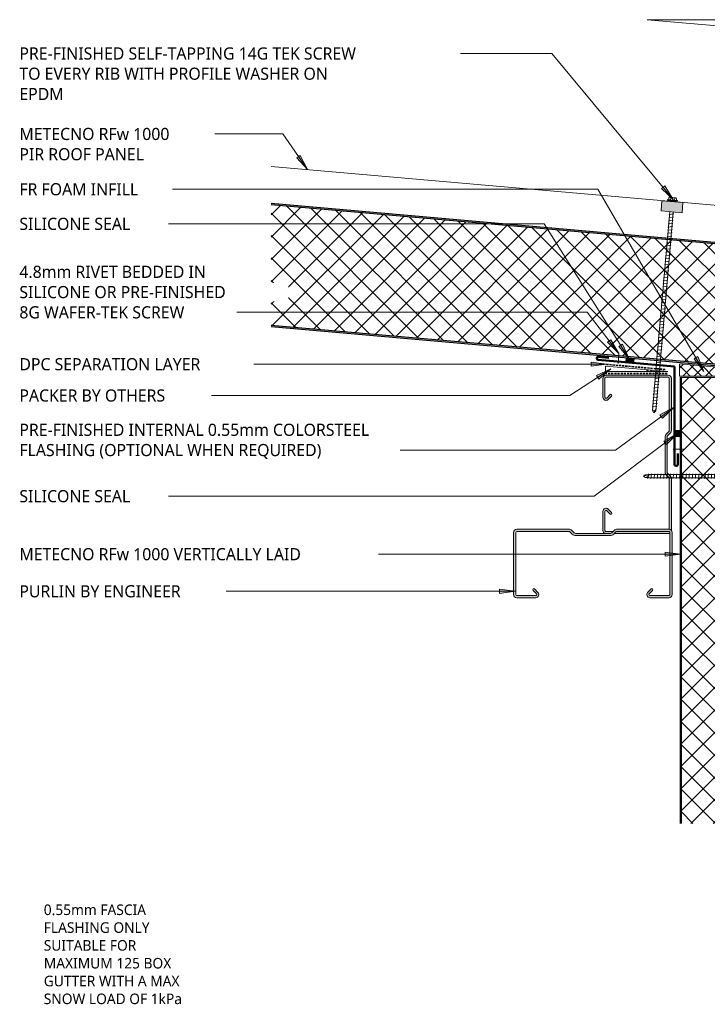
# Model space of a CAD drawing. Header units: millimetres. Extents: x -419 to 983, y -280 to 671.
# Tile 1 of 3: x -419 to 232, y -280 to 652. Entities that reach past the tile are written whole.
import ezdxf

# ---------------------------------------------------------------- set-up
doc = ezdxf.new("R2010")
doc.units = ezdxf.units.MM
doc.linetypes.add('Dash Short', pattern=[3, 2, -1])
for name, color, linetype, lineweight in [('A-DETL', 90, 'Continuous', 13), ('A-DETL-GENF', 92, 'Continuous', 13), ('G-ANNO-TEXT', 231, 'Continuous', 9)]:
    doc.layers.add(name, color=color, linetype=linetype, lineweight=lineweight)
doc.styles.add('Yu Gothic', font='Yu Gothic.ttf', dxfattribs={"height": 11.5})
doc.styles.add('Yu Gothic_1', font='Yu Gothic.ttf', dxfattribs={"height": 10})

# ---------------------------------------------------------------- blocks, each defined once
blk = doc.blocks.new('Thermospan w Gutter Overhang original - 150mm-4206367-01 GUTTER DETAIL')
at = {"layer": 'A-DETL-GENF', "lineweight": 25}
for points in [[(0, 1), (0, 0), (650.48, 0), (650.39, 1), (15.62, 1)], [(-75, -102.1), (-75, -103.1), (-33.51, -115), (-33.51, -114)], [(0, -114), (0, -115), (660.54, -115), (660.45, -114), (94.88, -114)]]:
    blk.add_hatch(color=256, dxfattribs=at).paths.add_polyline_path(points)
at = {"layer": 'A-DETL-GENF'}
h = blk.add_hatch(dxfattribs=at)
h.set_pattern_fill('FP_2', color=256, style=0, pattern_type=2)
h.set_pattern_definition([(230, (438.385, 345.506), (11.49067, -9.6418), []), (320, (438.385, 345.506), (9.6418, 11.49067), [])])
h.paths.add_polyline_path([(0, 0), (9.97, -114), (660.45, -114), (650.48, 0), (15.71, 0)])
at = {"layer": 'A-DETL-GENF', "lineweight": 25}
h = blk.add_hatch(color=256, dxfattribs=at)
h.paths.add_polyline_path([(-33.51, -114), (-33.51, -115), (0, -115), (0, -114), (-12.79, -114)])
h.paths.add_polyline_path([(-33.64, -114.96), (-33.65, -115), (-33.51, -115)])
for p, q in [((650.39, 1), (0, 1)), ((0, 1), (0, 0)), ((0, 0), (650.48, 0)), ((-75, -102.1), (-75, -103.1)), ((-33.51, -114), (-75, -102.1)), ((-75, -103.1), (-33.51, -115)), ((-33.65, -115), (0, -115)), ((0, -114), (-33.51, -114)), ((660.45, -114), (0, -114)), ((0, -114), (0, -115)), ((0, -115), (660.54, -115))]:
    blk.add_line(p, q, dxfattribs=at)
at = {"layer": 'A-DETL-GENF'}
for p, q in [((-75, -102.1), (-75, -150)), ((-27.54, -150), (-75, -150)), ((-0.44, -150), (-27.54, -150)), ((0, -150), (-0.44, -150)), ((0, -150), (278.52, -150)), ((285.86, -150), (663.6, -150))]:
    blk.add_line(p, q, dxfattribs=at)
blk = doc.blocks.new('Thermospan Insulated Panel2 - 75mm-4142599-01 GUTTER DETAIL')
at = {"layer": 'A-DETL-GENF'}
for points in [[(271.18, 107), (271.18, 106), (693.6, 106), (693.6, 107), (347.71, 107)], [(271.18, 31), (693.6, 31), (693.6, 32), (271.18, 32), (271.18, 31.37)]]:
    blk.add_hatch(color=256, dxfattribs=at).paths.add_polyline_path(points)
h = blk.add_hatch(dxfattribs=at)
h.set_pattern_fill('FP_4', color=256, style=0, pattern_type=2)
h.set_pattern_definition([(315, (380.062, 313.186), (10.6066, 10.6066), []), (45, (380.062, 313.186), (-10.6066, 10.6066), [])])
h.paths.add_polyline_path([(271.18, 106), (271.18, 32), (693.6, 32), (693.6, 106), (347.71, 106)])
at = {"layer": 'A-DETL-GENF', "lineweight": 25}
for p, q in [((693.6, 107), (271.18, 107)), ((271.18, 106), (693.6, 106)), ((271.18, 31), (693.6, 31))]:
    blk.add_line(p, q, dxfattribs=at)
at = {"layer": 'A-DETL-GENF'}
for p, q in [((693.6, 107), (693.6, 0)), ((271.18, 32), (693.6, 32)), ((271.18, 0), (693.6, 0))]:
    blk.add_line(p, q, dxfattribs=at)
blk = doc.blocks.new('Metalcraft MSS Purlin-150x65 - Metalcraft MSS Purlin-150x65-2640966-01 GUTTER DETAIL')
at = {"layer": 'A-DETL-GENF'}
h = blk.add_hatch(color=256, dxfattribs=at)
h.paths.add_polyline_path([(3, 0), (2.11, -0.15), (1.37, -0.5), (1.41, -1.33), (1.51, -1.57), (1.67, -1.77), (1.97, -1.97), (2.11, -2.03), (2.67, -2.06), (2.74, -2.03), (2.99, -2), (51.82, -2), (52.35, -1.73), (52.55, -1.57), (54.06, 0), (26.04, 0)])
h.paths.add_polyline_path([(57.71, -0.07), (57.19, -0.14), (56.71, -0.34), (56.3, -0.66), (54.96, -2), (62.11, -2.03), (62.35, -2.13), (62.56, -2.29), (62.71, -2.5), (62.81, -2.74), (62.85, -2.99), (62.81, -21.06), (62.71, -21.31), (62.54, -21.53), (62.32, -21.7), (62.06, -21.81), (61.79, -21.84), (61.52, -21.81), (61.26, -21.7), (61.04, -21.53), (57.77, -18.31), (57.53, -18.21), (57.27, -18.17), (57.01, -18.21), (56.63, -18.41), (56.56, -18.46), (56.4, -18.67), (56.3, -18.91), (56.27, -19.17), (56.3, -19.43), (56.4, -19.67), (56.56, -19.88), (59.78, -23.1), (60.4, -23.56), (61.12, -23.84), (61.89, -23.93), (62.66, -23.82), (63.37, -23.52), (63.98, -23.05), (64.45, -22.43), (64.75, -21.71), (64.85, -20.94), (64.85, -3), (64.75, -2.22), (64.45, -1.5), (63.97, -0.88), (63.35, -0.4), (62.62, -0.1), (62.39, -0.07), (58.12, -0.07)])
h.paths.add_polyline_path([(0.02, -2.87), (0, -3.18), (0, -51.87), (0.14, -52.9), (0.53, -53.86), (1.17, -54.69), (3.41, -56.93), (3.72, -57.34), (3.92, -57.82), (3.99, -58.34), (3.99, -91.34), (3.92, -91.85), (3.72, -92.33), (3.41, -92.75), (1.17, -94.98), (0.53, -95.81), (0.14, -96.77), (0, -97.81), (0, -147), (0.1, -147.78), (0.4, -148.5), (0.88, -149.12), (1.5, -149.6), (2.22, -149.9), (3, -150), (61.85, -150), (62.62, -149.9), (63.35, -149.6), (63.97, -149.12), (64.45, -148.5), (64.75, -147.78), (64.85, -147), (64.85, -129.06), (64.75, -128.29), (64.45, -127.57), (63.98, -126.95), (63.37, -126.48), (62.66, -126.18), (61.89, -126.07), (61.12, -126.16), (60.4, -126.44), (59.78, -126.9), (56.4, -130.33), (56.3, -130.57), (56.27, -130.83), (56.3, -131.09), (56.4, -131.33), (56.56, -131.54), (56.77, -131.69), (57.01, -131.79), (57.27, -131.83), (57.53, -131.79), (57.77, -131.69), (57.97, -131.54), (61.41, -128.15), (61.64, -128.05), (61.89, -128.02), (62.14, -128.05), (62.37, -128.15), (62.57, -128.3), (62.72, -128.5), (62.82, -128.73), (62.85, -128.98), (62.81, -147.26), (62.71, -147.5), (62.56, -147.71), (62.35, -147.87), (62.11, -147.97), (61.85, -148), (2.81, -147.96), (2.55, -147.85), (2.32, -147.68), (2.15, -147.45), (2.04, -147.19), (2, -146.91), (2, -97.95), (2.08, -97.34), (2.31, -96.78), (2.69, -96.3), (4.53, -94.45), (5.32, -93.42), (5.82, -92.21), (5.99, -90.92), (5.99, -58.75), (5.82, -57.46), (5.32, -56.25), (4.53, -55.22), (2.22, -52.83), (2.06, -52.43), (2, -52), (1.96, -4.01), (1.6, -3.96), (0.87, -3.66), (0.25, -3.18), (0.11, -3)])
for p, q in [((54.13, 0), (3, 0)), ((0, -3), (0, -51.87)), ((2, -52), (2, -4.01)), ((2.99, -2), (51.81, -2)), ((54.96, -2), (61.85, -2)), ((62.85, -2.99), (62.85, -20.79)), ((64.85, -20.94), (64.85, -3)), ((61.04, -21.53), (57.97, -18.46)), ((56.56, -19.88), (59.78, -23.1)), ((1.17, -54.69), (3.41, -56.93)), ((4.53, -55.22), (2.49, -53.18)), ((3.99, -58.34), (3.99, -91.34)), ((5.99, -90.92), (5.99, -58.75)), ((3.41, -92.75), (1.17, -94.98)), ((0, -97.81), (0, -147)), ((2, -146.91), (2, -97.95)), ((2.69, -96.3), (4.53, -94.45)), ((59.78, -126.9), (56.56, -130.12)), ((57.97, -131.54), (61.21, -128.3)), ((62.85, -128.98), (62.85, -147.01)), ((64.85, -147), (64.85, -129.06)), ((61.85, -148), (3.09, -148)), ((3, -150), (61.85, -150))]:
    blk.add_line(p, q, dxfattribs=at)
for centre, radius, start, end in [((3, -3), 3, 90, 123.01777), ((3, -3), 3, 177.57966, 180), ((2.99, -2.99), 0.993, 90, 109.3345), ((61.85, -2.99), 0.993, 360, 90), ((61.85, -3), 3, 0, 79.45467), ((57.27, -19.17), 1, 45, 225), ((61.85, -20.94), 2.99, 226.03381, 0), ((61.79, -20.79), 1.06, 225, 0), ((3.99, -51.87), 3.99, 180, 225), ((3.67, -52), 1.67, 180, 225), ((1, -58.75), 4.99, 0, 45), ((2, -58.34), 1.99, 0, 45), ((2, -91.34), 1.99, 315, 360), ((1, -90.92), 4.99, 315, 0), ((3.99, -97.81), 3.99, 135, 180), ((4.34, -97.95), 2.34, 135, 180), ((57.27, -130.83), 1, 135, 315), ((61.85, -129.06), 2.99, 0, 133.96619), ((61.89, -128.98), 0.959, 0, 135), ((3, -147), 3, 180, 270), ((3.09, -146.91), 1.09, 180, 270), ((61.85, -147), 3, 270, 0), ((61.85, -147.01), 0.993, 270, 360)]:
    blk.add_arc(centre, radius, start, end, dxfattribs=at)
blk = doc.blocks.new('Metalcraft MSS Purlin-150x65 - Metalcraft MSS Purlin-150x65-V1-01 GUTTER DETAIL')
at = {"layer": 'A-DETL-GENF'}
blk.add_hatch(color=256, dxfattribs=at).paths.add_polyline_path([(64.85, -3), (64.75, -2.22), (64.45, -1.5), (63.97, -0.88), (63.35, -0.4), (62.62, -0.1), (61.85, 0), (3, 0), (2.22, -0.1), (1.5, -0.4), (0.88, -0.88), (0.4, -1.5), (0.1, -2.22), (0, -3), (0, -51.87), (0.17, -52.98), (0.53, -53.86), (1.17, -54.69), (3.41, -56.93), (3.72, -57.34), (3.92, -57.82), (3.99, -58.34), (3.99, -91.34), (3.92, -91.85), (3.72, -92.33), (3.41, -92.75), (1.17, -94.98), (0.53, -95.81), (0.14, -96.77), (0, -97.81), (0, -147), (0.1, -147.78), (0.4, -148.5), (0.88, -149.12), (1.5, -149.6), (2.22, -149.9), (3, -150), (61.85, -150), (62.62, -149.9), (63.35, -149.6), (63.97, -149.12), (64.45, -148.5), (64.75, -147.78), (64.85, -147), (64.85, -129.06), (64.75, -128.29), (64.45, -127.57), (63.98, -126.95), (63.37, -126.48), (62.66, -126.18), (61.89, -126.07), (61.12, -126.16), (60.4, -126.44), (59.78, -126.9), (56.4, -130.33), (56.3, -130.57), (56.27, -130.83), (56.3, -131.09), (56.4, -131.33), (56.56, -131.54), (56.77, -131.69), (57.01, -131.79), (57.27, -131.83), (57.53, -131.79), (57.77, -131.69), (57.97, -131.54), (61.41, -128.15), (61.64, -128.05), (61.89, -128.02), (62.14, -128.05), (62.37, -128.15), (62.57, -128.3), (62.72, -128.5), (62.82, -128.73), (62.85, -128.98), (62.81, -147.26), (62.71, -147.5), (62.56, -147.71), (62.35, -147.87), (62.11, -147.97), (61.85, -148), (2.81, -147.96), (2.55, -147.85), (2.32, -147.68), (2.15, -147.45), (2.04, -147.19), (2, -146.91), (2, -97.95), (2.08, -97.34), (2.31, -96.78), (2.69, -96.3), (4.53, -94.45), (5.32, -93.42), (5.82, -92.21), (5.99, -90.92), (5.99, -58.75), (5.82, -57.46), (5.32, -56.25), (4.53, -55.22), (2.22, -52.83), (2.06, -52.43), (2, -52), (2.03, -2.74), (2.13, -2.5), (2.29, -2.29), (2.5, -2.13), (2.74, -2.03), (2.99, -2), (62.11, -2.03), (62.35, -2.13), (62.56, -2.29), (62.71, -2.5), (62.81, -2.74), (62.85, -2.99), (62.81, -21.06), (62.71, -21.31), (62.54, -21.53), (62.32, -21.7), (62.06, -21.81), (61.79, -21.84), (61.52, -21.81), (61.26, -21.7), (61.04, -21.53), (57.77, -18.31), (57.53, -18.21), (57.27, -18.17), (57.01, -18.21), (56.77, -18.31), (56.56, -18.46), (56.4, -18.67), (56.3, -18.91), (56.27, -19.17), (56.3, -19.43), (56.4, -19.67), (56.56, -19.88), (59.78, -23.1), (60.4, -23.56), (61.12, -23.84), (61.89, -23.93), (62.66, -23.82), (63.37, -23.52), (63.98, -23.05), (64.45, -22.43), (64.75, -21.71), (64.85, -20.94)])
for p, q in [((61.85, 0), (3, 0)), ((0, -3), (0, -51.87)), ((2, -52), (2, -2.99)), ((2.99, -2), (61.85, -2)), ((62.85, -2.99), (62.85, -20.79)), ((64.85, -20.94), (64.85, -3)), ((61.04, -21.53), (57.97, -18.46)), ((56.56, -19.88), (59.78, -23.1)), ((1.17, -54.69), (3.41, -56.93)), ((4.53, -55.22), (2.49, -53.18)), ((3.99, -58.34), (3.99, -91.34)), ((5.99, -90.92), (5.99, -58.75)), ((3.41, -92.75), (1.17, -94.98)), ((0, -97.81), (0, -147)), ((2, -146.91), (2, -97.95)), ((2.69, -96.3), (4.53, -94.45)), ((59.78, -126.9), (56.56, -130.12)), ((57.97, -131.54), (61.21, -128.3)), ((62.85, -128.98), (62.85, -147.01)), ((64.85, -147), (64.85, -129.06)), ((61.85, -148), (3.09, -148)), ((3, -150), (61.85, -150))]:
    blk.add_line(p, q, dxfattribs=at)
for centre, radius, start, end in [((3, -3), 3, 90, 180), ((61.85, -3), 3, 0, 90), ((2.99, -2.99), 0.993, 90, 180), ((61.85, -2.99), 0.993, 360, 90), ((57.27, -19.17), 1, 45, 225), ((61.85, -20.94), 2.99, 226.03381, 0), ((61.79, -20.79), 1.06, 225, 0), ((3.99, -51.87), 3.99, 180, 225), ((3.67, -52), 1.67, 180, 225), ((1, -58.75), 4.99, 0, 45), ((2, -58.34), 1.99, 0, 45), ((2, -91.34), 1.99, 315, 360), ((1, -90.92), 4.99, 315, 0), ((3.99, -97.81), 3.99, 135, 180), ((4.34, -97.95), 2.34, 135, 180), ((57.27, -130.83), 1, 135, 315), ((61.85, -129.06), 2.99, 0, 133.96619), ((61.89, -128.98), 0.959, 0, 135), ((3, -147), 3, 180, 270), ((3.09, -146.91), 1.09, 180, 270), ((61.85, -147), 3, 270, 0), ((61.85, -147.01), 0.993, 270, 360)]:
    blk.add_arc(centre, radius, start, end, dxfattribs=at)
blk = doc.blocks.new('TEK Screw - TEK Screw-4782678-01 GUTTER DETAIL')
at = {"layer": 'A-DETL-GENF'}
blk.add_hatch(color=256, dxfattribs=at).paths.add_polyline_path([(-3.67, -1), (3.67, -1), (3.67, 0), (-3.67, 0)])
for p, q in [((-2.17, 107.67), (-1.6, 108)), ((2.17, 106.91), (-2.17, 107.67)), ((-2.17, 104.67), (-1.6, 105)), ((2.17, 103.91), (-2.17, 104.67)), ((-1.28, 106.72), (-1.6, 106.41)), ((-1.6, 0), (-1.6, 106.41)), ((-1.28, 109.95), (0, 111.47)), ((-1.28, 109.95), (-0.56, 107.07)), ((-1.28, 109.95), (-1.28, 106.72)), ((1.28, 109.95), (0, 111.47)), ((0, 111.47), (1.28, 106.72)), ((1.28, 109.95), (1.28, 106.72)), ((1.28, 106.72), (1.6, 106.41)), ((1.6, 106.58), (2.17, 106.91)), ((1.6, 106.41), (1.6, 0)), ((1.6, 103.58), (2.17, 103.91)), ((-2.17, 101.67), (-1.6, 102)), ((2.17, 100.91), (-2.17, 101.67)), ((-2.17, 98.67), (-1.6, 99)), ((2.17, 97.91), (-2.17, 98.67)), ((-2.17, 95.67), (-1.6, 96)), ((2.17, 94.91), (-2.17, 95.67)), ((1.6, 100.58), (2.17, 100.91)), ((1.6, 97.58), (2.17, 97.91)), ((1.6, 94.58), (2.17, 94.91)), ((-2.17, 92.67), (-1.6, 93)), ((2.17, 91.91), (-2.17, 92.67)), ((-2.17, 89.67), (-1.6, 90)), ((2.17, 88.91), (-2.17, 89.67)), ((-2.17, 86.67), (-1.6, 87)), ((2.17, 85.91), (-2.17, 86.67)), ((-2.17, 83.67), (-1.6, 84)), ((1.6, 91.58), (2.17, 91.91)), ((1.6, 88.58), (2.17, 88.91)), ((1.6, 85.58), (2.17, 85.91)), ((2.17, 82.91), (-2.17, 83.67)), ((-2.17, 80.67), (-1.6, 81)), ((2.17, 79.91), (-2.17, 80.67)), ((-2.17, 77.67), (-1.6, 78)), ((2.17, 76.91), (-2.17, 77.67)), ((-2.17, 74.67), (-1.6, 75)), ((2.17, 73.91), (-2.17, 74.67)), ((1.6, 82.58), (2.17, 82.91)), ((1.6, 79.58), (2.17, 79.91)), ((1.6, 76.58), (2.17, 76.91)), ((-2.17, 71.67), (-1.6, 72)), ((2.17, 70.91), (-2.17, 71.67)), ((-2.17, 68.67), (-1.6, 69)), ((2.17, 67.91), (-2.17, 68.67)), ((-2.17, 65.67), (-1.6, 66)), ((2.17, 64.91), (-2.17, 65.67)), ((1.6, 73.58), (2.17, 73.91)), ((1.6, 70.58), (2.17, 70.91)), ((1.6, 67.58), (2.17, 67.91)), ((-2.17, 62.67), (-1.6, 63)), ((2.17, 61.91), (-2.17, 62.67)), ((-2.17, 59.67), (-1.6, 60)), ((2.17, 58.91), (-2.17, 59.67)), ((-2.17, 56.67), (-1.6, 57)), ((2.17, 55.91), (-2.17, 56.67)), ((1.6, 64.58), (2.17, 64.91)), ((1.6, 61.58), (2.17, 61.91)), ((1.6, 58.58), (2.17, 58.91)), ((-2.17, 53.67), (-1.6, 54)), ((2.17, 52.91), (-2.17, 53.67)), ((-2.17, 50.67), (-1.6, 51)), ((2.17, 49.91), (-2.17, 50.67)), ((-2.17, 47.67), (-1.6, 48)), ((2.17, 46.91), (-2.17, 47.67)), ((1.6, 55.58), (2.17, 55.91)), ((1.6, 52.58), (2.17, 52.91)), ((1.6, 49.58), (2.17, 49.91)), ((1.6, 46.58), (2.17, 46.91)), ((-2.17, 44.67), (-1.6, 45)), ((2.17, 43.91), (-2.17, 44.67)), ((-2.17, 41.67), (-1.6, 42)), ((2.17, 40.91), (-2.17, 41.67)), ((-2.17, 38.67), (-1.6, 39)), ((2.17, 37.91), (-2.17, 38.67)), ((1.6, 43.58), (2.17, 43.91)), ((1.6, 40.58), (2.17, 40.91)), ((1.6, 37.58), (2.17, 37.91)), ((-2.17, 35.67), (-1.6, 36)), ((2.17, 34.91), (-2.17, 35.67)), ((-2.17, 32.67), (-1.6, 33)), ((2.17, 31.91), (-2.17, 32.67)), ((-2.17, 29.67), (-1.6, 30)), ((2.17, 28.91), (-2.17, 29.67)), ((1.6, 34.58), (2.17, 34.91)), ((1.6, 31.58), (2.17, 31.91)), ((1.6, 28.58), (2.17, 28.91)), ((-2.17, 26.67), (-1.6, 27)), ((2.17, 25.91), (-2.17, 26.67)), ((-2.17, 23.67), (-1.6, 24)), ((2.17, 22.91), (-2.17, 23.67)), ((-2.17, 20.67), (-1.6, 21)), ((2.17, 19.91), (-2.17, 20.67)), ((1.6, 25.58), (2.17, 25.91)), ((1.6, 22.58), (2.17, 22.91)), ((1.6, 19.58), (2.17, 19.91)), ((-2.17, 17.67), (-1.6, 18)), ((2.17, 16.91), (-2.17, 17.67)), ((-2.17, 14.67), (-1.6, 15)), ((2.17, 13.91), (-2.17, 14.67)), ((-2.17, 11.67), (-1.6, 12)), ((2.17, 10.91), (-2.17, 11.67)), ((1.6, 16.58), (2.17, 16.91)), ((1.6, 13.58), (2.17, 13.91)), ((1.6, 10.58), (2.17, 10.91)), ((-2.17, 8.67), (-1.6, 9)), ((2.17, 7.91), (-2.17, 8.67)), ((-2.17, 5.67), (-1.6, 6)), ((2.17, 4.91), (-2.17, 5.67)), ((-2.17, 2.67), (-1.6, 3)), ((2.17, 1.91), (-2.17, 2.67)), ((1.6, 7.58), (2.17, 7.91)), ((1.6, 4.58), (2.17, 4.91)), ((1.6, 1.58), (2.17, 1.91)), ((-4.79, -1.5), (-4.79, -1)), ((-3.67, -1), (-4.79, -1)), ((4.79, -1.5), (-4.79, -1.5)), ((3.67, 0), (-3.67, 0)), ((-3.67, 0), (-3.67, -1)), ((-3.67, -1), (3.67, -1)), ((-3.67, -1.5), (-3.67, -3.47)), ((-2.76, -3.97), (2.76, -3.97)), ((-1.85, -1.5), (-1.85, -3.47)), ((1.85, -1.5), (1.85, -3.47)), ((3.67, -1), (3.67, 0)), ((4.79, -1), (3.67, -1)), ((3.67, -1.5), (3.67, -3.47)), ((4.79, -1), (4.79, -1.5))]:
    blk.add_line(p, q, dxfattribs=at)
for centre, radius, start, end in [((0.49, 107.61), 1.18, 207.06377, 311.76062), ((-2.76, -2.9), 1.08, 212.38007, 327.61993), ((0, -0.31), 3.67, 239.72736, 300.27264), ((2.76, -2.9), 1.08, 212.38007, 327.61993)]:
    blk.add_arc(centre, radius, start, end, dxfattribs=at)
blk = doc.blocks.new('Profiled Washer 01 - Profiled Washer 01-4206945-01 GUTTER DETAIL')
at = {"layer": 'A-DETL-GENF'}
for points in [[(10, -6.11), (10, 3.59), (-10, 3.59), (-10, -6.11)], [(3.67, 3.59), (3.67, 4.59), (-3.67, 4.59), (-3.67, 3.59)]]:
    blk.add_hatch(color=256, dxfattribs=at).paths.add_polyline_path(points)
for p, q in [((10, 3.59), (-10, 3.59)), ((-10, 3.59), (-10, -6.11)), ((4.79, 5.09), (-4.79, 5.09)), ((-4.79, 5.09), (-4.79, 4.59)), ((-3.67, 4.59), (-4.79, 4.59)), ((-3.67, 5.09), (-3.67, 7.07)), ((3.67, 4.59), (-3.67, 4.59)), ((-3.67, 4.59), (-3.67, 3.59)), ((-2.76, 7.57), (2.76, 7.57)), ((-1.85, 5.09), (-1.85, 7.07)), ((1.85, 5.09), (1.85, 7.07)), ((3.67, 5.09), (3.67, 7.07)), ((4.79, 4.59), (3.67, 4.59)), ((3.67, 3.59), (3.67, 4.59)), ((4.79, 4.59), (4.79, 5.09)), ((10, -6.11), (10, 3.59)), ((-10, -6.11), (10, -6.11)), ((2.17, -7.91), (-2.17, -8.67)), ((-2.17, -8.67), (-1.6, -9)), ((-1.6, -6.11), (-1.6, -157.09)), ((1.6, -157.09), (1.6, -6.11)), ((1.6, -7.58), (2.17, -7.91)), ((2.17, -10.91), (-2.17, -11.67)), ((-2.17, -11.67), (-1.6, -12)), ((2.17, -13.91), (-2.17, -14.67)), ((-2.17, -14.67), (-1.6, -15)), ((2.17, -16.91), (-2.17, -17.67)), ((-2.17, -17.67), (-1.6, -18)), ((1.6, -10.58), (2.17, -10.91)), ((1.6, -13.58), (2.17, -13.91)), ((1.6, -16.58), (2.17, -16.91)), ((2.17, -19.91), (-2.17, -20.67)), ((-2.17, -20.67), (-1.6, -21)), ((2.17, -22.91), (-2.17, -23.67)), ((-2.17, -23.67), (-1.6, -24)), ((2.17, -25.91), (-2.17, -26.67)), ((-2.17, -26.67), (-1.6, -27)), ((1.6, -19.58), (2.17, -19.91)), ((1.6, -22.58), (2.17, -22.91)), ((1.6, -25.58), (2.17, -25.91)), ((2.17, -28.91), (-2.17, -29.67)), ((-2.17, -29.67), (-1.6, -30)), ((2.17, -31.91), (-2.17, -32.67)), ((-2.17, -32.67), (-1.6, -33)), ((2.17, -34.91), (-2.17, -35.67)), ((-2.17, -35.67), (-1.6, -36)), ((1.6, -28.58), (2.17, -28.91)), ((1.6, -31.58), (2.17, -31.91)), ((1.6, -34.58), (2.17, -34.91)), ((2.17, -37.91), (-2.17, -38.67)), ((-2.17, -38.67), (-1.6, -39)), ((2.17, -40.91), (-2.17, -41.67)), ((-2.17, -41.67), (-1.6, -42)), ((2.17, -43.91), (-2.17, -44.67)), ((-2.17, -44.67), (-1.6, -45)), ((1.6, -37.58), (2.17, -37.91)), ((1.6, -40.58), (2.17, -40.91)), ((1.6, -43.58), (2.17, -43.91)), ((1.6, -46.58), (2.17, -46.91)), ((2.17, -46.91), (-2.17, -47.67)), ((-2.17, -47.67), (-1.6, -48)), ((2.17, -49.91), (-2.17, -50.67)), ((-2.17, -50.67), (-1.6, -51)), ((2.17, -52.91), (-2.17, -53.67)), ((-2.17, -53.67), (-1.6, -54)), ((2.17, -55.91), (-2.17, -56.67)), ((1.6, -49.58), (2.17, -49.91)), ((1.6, -52.58), (2.17, -52.91)), ((1.6, -55.58), (2.17, -55.91)), ((-2.17, -56.67), (-1.6, -57)), ((2.17, -58.91), (-2.17, -59.67)), ((-2.17, -59.67), (-1.6, -60)), ((2.17, -61.91), (-2.17, -62.67)), ((-2.17, -62.67), (-1.6, -63)), ((2.17, -64.91), (-2.17, -65.67)), ((1.6, -58.58), (2.17, -58.91)), ((1.6, -61.58), (2.17, -61.91)), ((1.6, -64.58), (2.17, -64.91)), ((-2.17, -65.67), (-1.6, -66)), ((2.17, -67.91), (-2.17, -68.67)), ((-2.17, -68.67), (-1.6, -69)), ((2.17, -70.91), (-2.17, -71.67)), ((-2.17, -71.67), (-1.6, -72)), ((2.17, -73.91), (-2.17, -74.67)), ((1.6, -67.58), (2.17, -67.91)), ((1.6, -70.58), (2.17, -70.91)), ((1.6, -73.58), (2.17, -73.91)), ((-2.17, -74.67), (-1.6, -75)), ((2.17, -76.91), (-2.17, -77.67)), ((-2.17, -77.67), (-1.6, -78)), ((2.17, -79.91), (-2.17, -80.67)), ((-2.17, -80.67), (-1.6, -81)), ((2.17, -82.91), (-2.17, -83.67)), ((-2.17, -83.67), (-1.6, -84)), ((1.6, -76.58), (2.17, -76.91)), ((1.6, -79.58), (2.17, -79.91)), ((1.6, -82.58), (2.17, -82.91)), ((2.17, -85.91), (-2.17, -86.67)), ((-2.17, -86.67), (-1.6, -87)), ((2.17, -88.91), (-2.17, -89.67)), ((-2.17, -89.67), (-1.6, -90)), ((2.17, -91.91), (-2.17, -92.67)), ((-2.17, -92.67), (-1.6, -93)), ((1.6, -85.58), (2.17, -85.91)), ((1.6, -88.58), (2.17, -88.91)), ((1.6, -91.58), (2.17, -91.91)), ((2.17, -94.91), (-2.17, -95.67)), ((-2.17, -95.67), (-1.6, -96)), ((2.17, -97.91), (-2.17, -98.67)), ((-2.17, -98.67), (-1.6, -99)), ((2.17, -100.91), (-2.17, -101.67)), ((-2.17, -101.67), (-1.6, -102)), ((1.6, -94.58), (2.17, -94.91)), ((1.6, -97.58), (2.17, -97.91)), ((1.6, -100.58), (2.17, -100.91)), ((2.17, -103.91), (-2.17, -104.67)), ((-2.17, -104.67), (-1.6, -105)), ((2.17, -106.91), (-2.17, -107.67)), ((-2.17, -107.67), (-1.6, -108)), ((2.17, -109.91), (-2.17, -110.67)), ((-2.17, -110.67), (-1.6, -111)), ((1.6, -103.58), (2.17, -103.91)), ((1.6, -106.58), (2.17, -106.91)), ((1.6, -109.58), (2.17, -109.91)), ((2.17, -112.91), (-2.17, -113.67)), ((-2.17, -113.67), (-1.6, -114)), ((2.17, -115.91), (-2.17, -116.67)), ((-2.17, -116.67), (-1.6, -117)), ((2.17, -118.91), (-2.17, -119.67)), ((-2.17, -119.67), (-1.6, -120)), ((1.6, -112.58), (2.17, -112.91)), ((1.6, -115.58), (2.17, -115.91)), ((1.6, -118.58), (2.17, -118.91)), ((2.17, -121.91), (-2.17, -122.67)), ((-2.17, -122.67), (-1.6, -123)), ((2.17, -124.91), (-2.17, -125.67)), ((-2.17, -125.67), (-1.6, -126)), ((2.17, -127.91), (-2.17, -128.67)), ((-2.17, -128.67), (-1.6, -129)), ((1.6, -121.58), (2.17, -121.91)), ((1.6, -124.58), (2.17, -124.91)), ((1.6, -127.58), (2.17, -127.91)), ((2.17, -130.91), (-2.17, -131.67)), ((-2.17, -131.67), (-1.6, -132)), ((2.17, -133.91), (-2.17, -134.67)), ((-2.17, -134.67), (-1.6, -135)), ((2.17, -136.91), (-2.17, -137.67)), ((-2.17, -137.67), (-1.6, -138)), ((1.6, -130.58), (2.17, -130.91)), ((1.6, -133.58), (2.17, -133.91)), ((1.6, -136.58), (2.17, -136.91)), ((1.6, -139.58), (2.17, -139.91)), ((2.17, -139.91), (-2.17, -140.67)), ((-2.17, -140.67), (-1.6, -141)), ((2.17, -142.91), (-2.17, -143.67)), ((-2.17, -143.67), (-1.6, -144)), ((2.17, -145.91), (-2.17, -146.67)), ((-2.17, -146.67), (-1.6, -147)), ((2.17, -148.91), (-2.17, -149.67)), ((1.6, -142.58), (2.17, -142.91)), ((1.6, -145.58), (2.17, -145.91)), ((1.6, -148.58), (2.17, -148.91)), ((-2.17, -149.67), (-1.6, -150)), ((2.17, -151.91), (-2.17, -152.67)), ((-2.17, -152.67), (-1.6, -153)), ((2.17, -154.91), (-2.17, -155.67)), ((-2.17, -155.67), (-1.6, -156)), ((2.17, -157.91), (-2.17, -158.67)), ((-1.6, -158.08), (-1.6, -195.18)), ((1.6, -151.58), (2.17, -151.91)), ((1.6, -154.58), (2.17, -154.91)), ((1.6, -195.18), (1.6, -157.81)), ((1.93, -157.78), (2.17, -157.91)), ((-2.17, -158.67), (-1.6, -159)), ((2.17, -160.91), (-2.17, -161.67)), ((-2.17, -161.67), (-1.6, -162)), ((2.17, -163.91), (-2.17, -164.67)), ((-2.17, -164.67), (-1.6, -165)), ((2.17, -166.91), (-2.17, -167.67)), ((-2.17, -167.67), (-1.6, -168)), ((1.6, -160.58), (2.17, -160.91)), ((1.6, -163.58), (2.17, -163.91)), ((1.6, -166.58), (2.17, -166.91)), ((2.17, -169.91), (-2.17, -170.67)), ((-2.17, -170.67), (-1.6, -171)), ((2.17, -172.91), (-2.17, -173.67)), ((-2.17, -173.67), (-1.6, -174)), ((2.17, -175.91), (-2.17, -176.67)), ((-2.17, -176.67), (-1.6, -177)), ((1.6, -169.58), (2.17, -169.91)), ((1.6, -172.58), (2.17, -172.91)), ((1.6, -175.58), (2.17, -175.91)), ((2.17, -178.91), (-2.17, -179.67)), ((-2.17, -179.67), (-1.6, -180)), ((2.17, -181.91), (-2.17, -182.67)), ((-2.17, -182.67), (-1.6, -183)), ((2.17, -184.91), (-2.17, -185.67)), ((-2.17, -185.67), (-1.6, -186)), ((1.6, -178.58), (2.17, -178.91)), ((1.6, -181.58), (2.17, -181.91)), ((1.6, -184.58), (2.17, -184.91)), ((2.17, -187.91), (-2.17, -188.67)), ((-2.17, -188.67), (-1.6, -189)), ((2.17, -190.91), (-2.17, -191.67)), ((-2.17, -191.67), (-1.6, -192)), ((-1.6, -195.18), (0, -197.08)), ((0, -197.08), (1.6, -193.13)), ((1.6, -195.18), (0, -197.08)), ((1.6, -187.58), (2.17, -187.91)), ((1.6, -190.58), (2.17, -190.91))]:
    blk.add_line(p, q, dxfattribs=at)
for centre, radius, start, end in [((-2.76, 6.49), 1.08, 32.38007, 147.61993), ((0, 3.9), 3.67, 59.72736, 120.27264), ((2.76, 6.49), 1.08, 32.38007, 147.61993), ((0.08, -197.8), 3.11, 74.30592, 122.49751)]:
    blk.add_arc(centre, radius, start, end, dxfattribs=at)
blk = doc.blocks.new('Line Fixing - Rivet-4898250-01 GUTTER DETAIL')
at = {"layer": 'A-DETL-GENF'}
blk.add_line((0, -10), (0, 0), dxfattribs=at)
blk = doc.blocks.new('Line Fixing - Rivet-V2-01 GUTTER DETAIL')
at = {"layer": 'A-DETL-GENF'}
blk.add_line((0, -10), (0, 0), dxfattribs=at)

msp = doc.modelspace()

# ---------------------------------------------------------------- hatches: boundary and pattern name
at = {"layer": 'A-DETL-GENF'}
for points in [[(162.25, 328.29), (162.52, 331.38), (154.97, 332.04), (154.7, 328.95)], [(205.49, 257.44), (205.49, 263.3), (202.11, 263.3), (202.11, 257.44)]]:
    msp.add_hatch(color=10, dxfattribs=at).paths.add_polyline_path(points)
h = msp.add_hatch(dxfattribs=at)
h.set_pattern_fill('FP_8', color=9, style=0, pattern_type=2)
h.set_pattern_definition([(45, (0, 0), (-5.3033, 5.3033), []), (135, (0, 0), (-5.3033, -5.3033), [])])
h.paths.add_polyline_path([(313.19, 314.79), (313.19, 316.91), (205.46, 326.34), (205.46, 314.79)])
h = msp.add_hatch(dxfattribs=at)
h.set_pattern_fill('FP_6', color=9, style=0, pattern_type=2)
h.set_pattern_definition([(45, (0, 0), (-35.3553, 35.3553), []), (135, (0, 0), (-35.3553, -35.3553), [])])
h.paths.add_polyline_path([(194.51, 318.99), (135.3, 324.17), (135.3, 318.99), (171.71, 318.99)])
at = {"layer": 'G-ANNO-TEXT'}
for points in [[(-146.89, 510.28), (-153.72, 523.77), (-156.98, 521.55)], [(199.46, 482.09), (191.39, 494.89), (188.36, 492.37)], [(148.06, 336.17), (140.48, 349.26), (137.35, 346.85)], [(157.67, 331.21), (151.35, 344.95), (148.01, 342.85)], [(136.73, 326.02), (121.73, 327.99), (121.73, 324.04)], [(228.55, 319.28), (222.71, 333.24), (219.29, 331.25)], [(140.58, 321.71), (126.92, 315.21), (129.07, 311.89)], [(200.23, 285.41), (186.97, 278.12), (189.3, 274.94)], [(203.82, 260.7), (190.65, 253.26), (193.02, 250.11)], [(206.77, 146.15), (191.77, 148.12), (191.77, 144.17)], [(49.87, 111.04), (34.87, 113.01), (34.87, 109.06)]]:
    msp.add_hatch(color=7, dxfattribs=at).paths.add_polyline_path(points)

# ---------------------------------------------------------------- linework, layer by layer
at = {"layer": 'A-DETL'}
for p, q in [((283.4, 652.22), (174.69, 652.22)), ((174.69, 652.22), (283.14, 642.73)), ((154.97, 332.04), (154.7, 328.95)), ((154.7, 328.95), (162.25, 328.29)), ((162.52, 331.38), (154.97, 332.04)), ((162.25, 328.29), (162.52, 331.38)), ((205.46, 326.34), (205.46, 314.79)), ((313.19, 316.91), (205.46, 326.34)), ((194.51, 318.99), (135.3, 324.17)), ((135.3, 324.17), (135.3, 318.99)), ((135.3, 318.99), (194.51, 318.99)), ((205.46, 314.79), (313.19, 314.79)), ((202.11, 263.3), (202.11, 257.44)), ((205.49, 263.3), (202.11, 263.3)), ((205.49, 257.44), (205.49, 263.3)), ((202.11, 257.44), (205.49, 257.44))]:
    msp.add_line(p, q, dxfattribs=at)
at = {"layer": 'A-DETL', "lineweight": 50}
for p, q in [((128.43, 330.04), (200.63, 323.73)), ((138.65, 332.18), (128.69, 333.05)), ((200.63, 231.34), (200.63, 323.73)), ((203.89, 241.34), (203.89, 231.34))]:
    msp.add_line(p, q, dxfattribs=at)
at = {"layer": 'A-DETL', "linetype": 'Dash Short', "lineweight": 35}
for p, q in [((134.77, 317.22), (194.77, 317.22)), ((136.17, 325.88), (192.89, 320.92))]:
    msp.add_line(p, q, dxfattribs=at)
at = {"layer": 'A-DETL', "lineweight": 50}
for centre, radius, start, end in [((128.56, 331.55), 1.51, 85, 265), ((202.26, 231.34), 1.63, 180, 0)]:
    msp.add_arc(centre, radius, start, end, dxfattribs=at)
at = {"layer": 'G-ANNO-TEXT', "color": 7}
for p, q in [((-67.29, 620.25), (-67.4, 620.25)), ((84.69, 620.25), (-67.29, 620.25)), ((199.46, 482.09), (84.69, 620.25)), ((-239.71, 544.03), (-259.22, 544.03)), ((-169.95, 544.03), (-239.71, 544.03)), ((-146.89, 510.28), (-169.95, 544.03)), ((-153.72, 523.77), (-156.98, 521.55)), ((-146.89, 510.28), (-153.72, 523.77)), ((-156.98, 521.55), (-146.89, 510.28)), ((191.39, 494.89), (188.36, 492.37)), ((199.46, 482.09), (191.39, 494.89)), ((-165.51, 491.68), (-292.29, 491.68)), ((128.13, 491.68), (-165.51, 491.68)), ((228.55, 319.28), (128.13, 491.68)), ((188.36, 492.37), (199.46, 482.09)), ((-294.92, 458.9), (-295.27, 458.9)), ((77.36, 458.9), (-294.92, 458.9)), ((157.67, 331.21), (77.36, 458.9)), ((-192.28, 375.15), (-242.02, 375.15)), ((118.07, 375.15), (-192.28, 375.15)), ((148.06, 336.17), (118.07, 375.15)), ((140.48, 349.26), (137.35, 346.85)), ((137.35, 346.85), (148.06, 336.17)), ((148.06, 336.17), (140.48, 349.26)), ((151.35, 344.95), (148.01, 342.85)), ((157.67, 331.21), (151.35, 344.95)), ((148.01, 342.85), (157.67, 331.21)), ((136.73, 326.02), (121.73, 327.99)), ((121.73, 327.99), (121.73, 324.04)), ((222.71, 333.24), (219.29, 331.25)), ((219.29, 331.25), (228.55, 319.28)), ((228.55, 319.28), (222.71, 333.24)), ((-228.47, 326.02), (-228.79, 326.02)), ((136.73, 326.02), (-228.47, 326.02)), ((140.58, 321.71), (101.57, 296.41)), ((121.73, 324.04), (136.73, 326.02)), ((140.58, 321.71), (126.92, 315.21)), ((129.07, 311.89), (140.58, 321.71)), ((126.92, 315.21), (129.07, 311.89)), ((-261.52, 296.41), (-261.86, 296.41)), ((101.57, 296.41), (-261.52, 296.41)), ((200.23, 285.41), (144.84, 244.75)), ((200.23, 285.41), (186.97, 278.12)), ((189.3, 274.94), (200.23, 285.41)), ((186.97, 278.12), (189.3, 274.94)), ((203.82, 260.7), (124.57, 201.09)), ((203.82, 260.7), (190.65, 253.26)), ((190.65, 253.26), (193.02, 250.11)), ((193.02, 250.11), (203.82, 260.7)), ((-48.04, 244.75), (-114.36, 244.75)), ((144.84, 244.75), (-48.04, 244.75)), ((-294.92, 201.09), (-295.27, 201.09)), ((124.57, 201.09), (-294.92, 201.09)), ((-114.06, 146.15), (-131.23, 146.15)), ((206.77, 146.15), (-114.06, 146.15)), ((206.77, 146.15), (191.77, 148.12)), ((191.77, 148.12), (191.77, 144.17)), ((191.77, 144.17), (206.77, 146.15)), ((49.87, 111.04), (34.87, 113.01)), ((34.87, 113.01), (34.87, 109.06)), ((-184.26, 111.04), (-250.29, 111.04)), ((49.87, 111.04), (-184.26, 111.04)), ((34.87, 109.06), (49.87, 111.04))]:
    msp.add_line(p, q, dxfattribs=at)

# ---------------------------------------------------------------- block references
at = {"layer": 'A-DETL-GENF', "lineweight": 25, "rotation": 174.9999999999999}
msp.add_blockref('Thermospan w Gutter Overhang original - 150mm-4206367-01 GUTTER DETAIL', (466.83, 305.98), dxfattribs=at)
at = {"layer": 'A-DETL-GENF'}
for name, p, rotation in [('Profiled Washer 01 - Profiled Washer 01-4206945-01 GUTTER DETAIL', (198.46, 476.34), 355), ('Line Fixing - Rivet-4898250-01 GUTTER DETAIL', (147.24, 326.81), 174.9999999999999), ('Metalcraft MSS Purlin-150x65 - Metalcraft MSS Purlin-150x65-2640966-01 GUTTER DETAIL', (197.75, 165.72), 180), ('Thermospan Insulated Panel2 - 75mm-4142599-01 GUTTER DETAIL', (313.19, -380.06), 90.00000000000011), ('Line Fixing - Rivet-V2-01 GUTTER DETAIL', (199.35, 245.59), 89.99999999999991), ('TEK Screw - TEK Screw-4782678-01 GUTTER DETAIL', (282.94, 220.14), 89.99999999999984), ('Metalcraft MSS Purlin-150x65 - Metalcraft MSS Purlin-150x65-V1-01 GUTTER DETAIL', (198.37, 169.78), 269.9999999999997)]:
    msp.add_blockref(name, p, dxfattribs=dict(at, rotation=rotation))

# ---------------------------------------------------------------- texts
at = {"layer": 'G-ANNO-TEXT', "color": 7, "attachment_point": 1, "bg_fill": 3, "box_fill_scale": 1.25, "bg_fill_color": 9, "bg_fill_true_color": 13158600, "bg_fill_transparency": 0}
for s, insert, char_height, width, style in [('PRE-FINISHED SELF-TAPPING 14G TEK SCREW ', (-419.53, 626), 11.5, 414.4724, 'Yu Gothic'), ('TO EVERY RIB WITH PROFILE WASHER ON ', (-419.53, 606.82), 11.5, 373.9872, 'Yu Gothic'), ('EPDM', (-419.53, 587.64), 11.5, 53.3122, 'Yu Gothic'), ('METECNO RFw 1000 ', (-419.53, 549.78), 11.5, 181.9831, 'Yu Gothic'), ('PIR ROOF PANEL', (-419.53, 530.59), 11.5, 148.3122, 'Yu Gothic'), ('FR FOAM INFILL', (-419.53, 497.43), 11.5, 141.8987, 'Yu Gothic'), ('SILICONE SEAL ', (-419.53, 464.65), 11.5, 138.2911, 'Yu Gothic'), ('4.8mm RIVET BEDDED IN ', (-419.53, 419.26), 11.5, 222.8691, 'Yu Gothic'), ('SILICONE OR PRE-FINISHED ', (-419.53, 400.08), 11.5, 251.7299, 'Yu Gothic'), ('8G WAFER-TEK SCREW', (-419.53, 380.9), 11.5, 202.8269, 'Yu Gothic'), ('DPC SEPARATION LAYER', (-419.53, 331.77), 11.5, 218.8607, 'Yu Gothic'), ('PACKER BY OTHERS', (-419.53, 302.16), 11.5, 178.7763, 'Yu Gothic'), ('PRE-FINISHED INTERNAL 0.55mm COLORSTEEL ', (-419.53, 269.69), 11.5, 421.6876, 'Yu Gothic'), ('FLASHING (OPTIONAL WHEN REQUIRED)', (-419.53, 250.5), 11.5, 357.5526, 'Yu Gothic'), ('SILICONE SEAL ', (-419.53, 206.84), 11.5, 138.2911, 'Yu Gothic'), ('METECNO RFw 1000 VERTICALLY LAID', (-419.53, 151.9), 11.5, 337.1096, 'Yu Gothic'), ('PURLIN BY ENGINEER', (-419.53, 116.79), 11.5, 192.8058, 'Yu Gothic'), ('0.55mm FASCIA ', (-396.42, -185.51), 10, 122.6582, 'Yu Gothic_1'), ('FLASHING ONLY ', (-396.42, -202.38), 10, 132.6793, 'Yu Gothic_1'), ('SUITABLE FOR ', (-396.42, -219.24), 10, 118.6497, 'Yu Gothic_1'), ('MAXIMUM 125 BOX ', (-396.42, -236.11), 10, 154.7257, 'Yu Gothic_1'), ('GUTTER WITH A MAX ', (-396.42, -252.98), 10, 169.9578, 'Yu Gothic_1'), ('SNOW LOAD OF 1kPa', (-396.42, -269.85), 10, 163.1434, 'Yu Gothic_1')]:
    msp.add_mtext(s, dxfattribs=dict(at, insert=insert, char_height=char_height, width=width, style=style))

doc.saveas('drawing.dxf')
